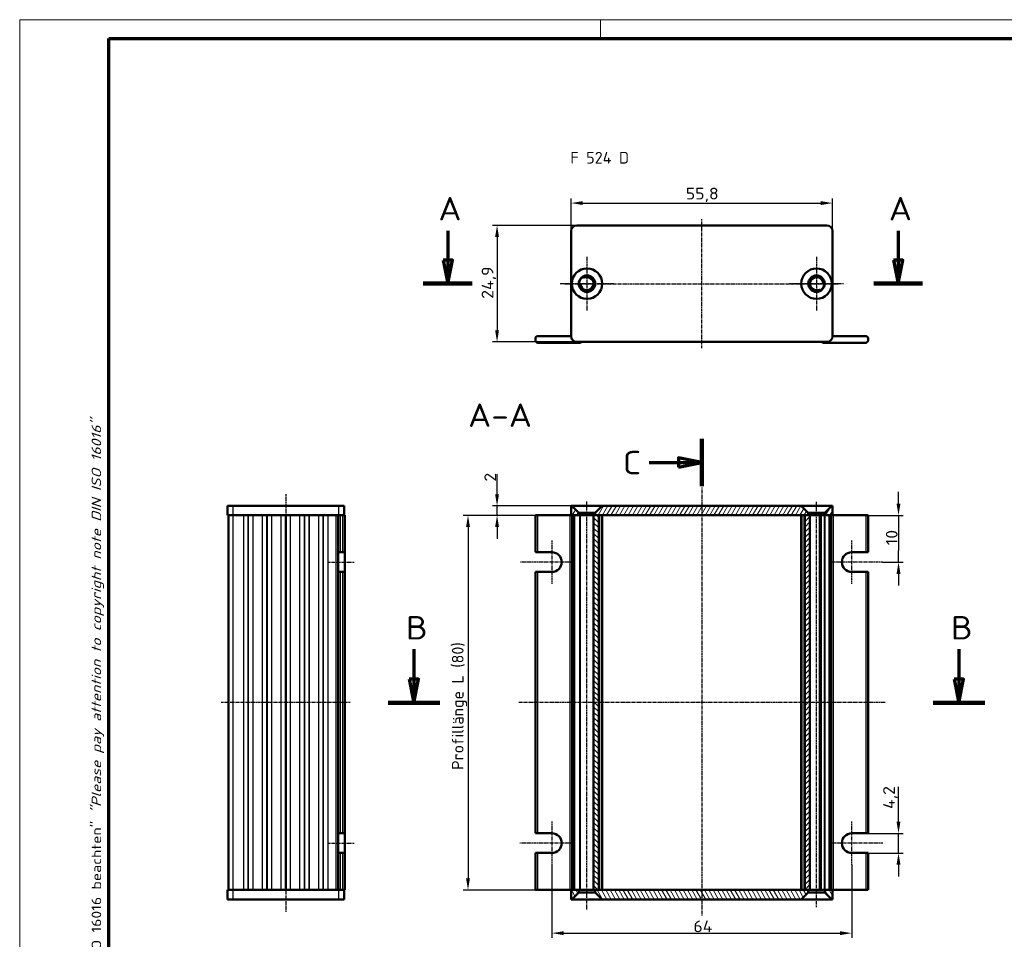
# Model space of a CAD drawing. Header units: millimetres. Extents: x 1 to 419, y 1 to 296.
# Tile 2 of 3: x 1 to 211, y 100 to 296. Entities that reach past the tile are written whole.
import ezdxf

# ---------------------------------------------------------------- set-up
doc = ezdxf.new("R2010")
doc.units = ezdxf.units.MM
doc.linetypes.add('CHAIN', pattern=[0.3543, 0.2362, -0.0295, 0.0591, -0.0295])
doc.linetypes.add('DASH_DOT', pattern=[0.37, 0.24, -0.06, 0.01, -0.06])
doc.layers.get('0').update_dxf_attribs({"lineweight": 25})
for name, color, linetype, lineweight in [('Bemaßung (ISO)', 1, 'Continuous', 25), ('Mittellinie (ISO)', 1, 'DASH_DOT', 25), ('Mittelpunktmarkierung (ISO)', 1, 'DASH_DOT', 25), ('Rahmen (ISO)', 7, 'Continuous', 70), ('Schnittlinie (ISO)', 3, 'CHAIN', 70), ('Schraffur (ISO)', 1, 'Continuous', 18), ('Sichtbar (ISO)', 7, 'Continuous', 50), ('Sichtbar schmal (ISO)', 1, 'Continuous', 25), ('Symbol (ISO)', 1, 'Continuous', 25)]:
    doc.layers.add(name, color=color, linetype=linetype, lineweight=lineweight)
doc.styles.add('2_5', font='isocpeur.ttf', dxfattribs={"width": 1.1})
doc.styles.add('5', font='isocpeur.ttf', dxfattribs={"width": 1.1})
doc.styles.add('Notiztext (DIN)', font='isocpeur.ttf', dxfattribs={"width": 1.1})
doc.dimstyles.new('Standard (DIN)', dxfattribs={"dimtxt": 2.5, "dimasz": 2.5, "dimexe": 1, "dimexo": 0, "dimgap": 0.2, "dimtad": 1, "dimdec": 6, "dimrnd": 1e-08, "dimtxsty": '2_5', "dimcen": 0.09, "dimdle": 7, "dimclrd": 256, "dimclre": 256, "dimclrt": 5, "dimadec": 6, "dimazin": 2, "dimtfac": 0.72, "dimtmove": 0, "dimatfit": 3, "dimfxl": 1, "dimtolj": 1, "dimlwd": -1, "dimlwe": -1, "dimarcsym": 0})

# ---------------------------------------------------------------- blocks, each defined once
blk = doc.blocks.new('Ränder Bopla-A3-Rahmen')
at = {"color": 1, "linetype": 'Continuous', "lineweight": 18}
for p, q in [((1, 296), (419, 296)), ((1, 1), (1, 296)), ((125, 296), (125, 292))]:
    blk.add_line(p, q, dxfattribs=at)
at = {"color": 3, "linetype": 'Continuous', "lineweight": 70}
for p, q in [((20, 292), (415, 292)), ((20, 5), (20, 292))]:
    blk.add_line(p, q, dxfattribs=at)
at = {"layer": 'Rahmen (ISO)', "color": 1, "insert": (19, 55), "char_height": 2.03, "width": 168.977, "attachment_point": 7, "rotation": 90, "style": 'Notiztext (DIN)'}
blk.add_mtext('\\fISOCPEUR|b0|i0;\\W1.20;\\H2.0300;"Schutzvermerk nach DIN ISO 16016 beachten" \\fISOCPEUR|b0|i1;\\W1.20;\\H2.0300;"Please pay attention to copyright note DIN ISO 16016"', dxfattribs=at)
blk = doc.blocks.new('2DTransSchnitt0')
at = {"layer": 'Schnittlinie (ISO)', "linetype": 'Continuous'}
for p, q in [((92.37, 250.91), (92.37, 244.64)), ((188.53, 250.91), (188.53, 244.64)), ((91.37, 244.64), (92.37, 239.64)), ((93.37, 244.64), (91.37, 244.64)), ((92.37, 244.64), (92.37, 239.64)), ((92.37, 239.64), (93.37, 244.64)), ((187.53, 244.64), (188.53, 239.64)), ((189.53, 244.64), (187.53, 244.64)), ((188.53, 244.64), (188.53, 239.64)), ((188.53, 239.64), (189.53, 244.64))]:
    blk.add_line(p, q, dxfattribs=at)
at = {"layer": 'Schnittlinie (ISO)', "linetype": 'Continuous', "lineweight": 140}
for p, q in [((87.16, 239.64), (97.58, 239.64)), ((183.32, 239.64), (193.74, 239.64))]:
    blk.add_line(p, q, dxfattribs=at)
at = {"layer": 'Schnittlinie (ISO)', "linetype": 'Continuous', "flags": 128}
for points in [[(91.37, 244.64), (92.37, 239.64), (93.37, 244.64), (91.37, 244.64)], [(187.53, 244.64), (188.53, 239.64), (189.53, 244.64), (187.53, 244.64)]]:
    blk.add_lwpolyline(points, dxfattribs=at)
at = {"layer": 'Schnittlinie (ISO)'}
for points in [[(91.37, 244.64), (92.37, 239.64), (93.37, 244.64), (91.37, 244.64)], [(187.53, 244.64), (188.53, 239.64), (189.53, 244.64), (187.53, 244.64)]]:
    blk.add_solid(points, dxfattribs=at)
at = {"layer": 'Schnittlinie (ISO)', "char_height": 5, "attachment_point": 7, "style": '5'}
for insert in [(90.37, 253.14), (186.53, 253.14)]:
    blk.add_mtext('A', dxfattribs=dict(at, insert=insert))
blk = doc.blocks.new('2DTransSchnitt1')
at = {"layer": 'Schnittlinie (ISO)', "linetype": 'Continuous'}
for p, q in [((85.15, 161.59), (85.15, 155.17)), ((201.49, 161.59), (201.49, 155.17)), ((84.15, 155.17), (85.15, 150.17)), ((86.15, 155.17), (84.15, 155.17)), ((85.15, 155.17), (85.15, 150.17)), ((85.15, 150.17), (86.15, 155.17)), ((200.49, 155.17), (201.49, 150.17)), ((202.49, 155.17), (200.49, 155.17)), ((201.49, 155.17), (201.49, 150.17)), ((201.49, 150.17), (202.49, 155.17))]:
    blk.add_line(p, q, dxfattribs=at)
at = {"layer": 'Schnittlinie (ISO)', "linetype": 'Continuous', "lineweight": 140}
for p, q in [((79.64, 150.17), (90.66, 150.17)), ((195.98, 150.17), (207, 150.17))]:
    blk.add_line(p, q, dxfattribs=at)
at = {"layer": 'Schnittlinie (ISO)', "linetype": 'Continuous', "flags": 128}
for points in [[(84.15, 155.17), (85.15, 150.17), (86.15, 155.17), (84.15, 155.17)], [(200.49, 155.17), (201.49, 150.17), (202.49, 155.17), (200.49, 155.17)]]:
    blk.add_lwpolyline(points, dxfattribs=at)
at = {"layer": 'Schnittlinie (ISO)'}
for points in [[(84.15, 155.17), (85.15, 150.17), (86.15, 155.17), (84.15, 155.17)], [(200.49, 155.17), (201.49, 150.17), (202.49, 155.17), (200.49, 155.17)]]:
    blk.add_solid(points, dxfattribs=at)
at = {"layer": 'Schnittlinie (ISO)', "char_height": 5, "attachment_point": 7, "style": '5'}
for insert in [(83.43, 163.67), (199.77, 163.67)]:
    blk.add_mtext('B', dxfattribs=dict(at, insert=insert))
blk = doc.blocks.new('2DTransSchnitt2')
at = {"layer": 'Schnittlinie (ISO)', "linetype": 'Continuous', "lineweight": 140}
for p, q in [((146.6, 206.48), (146.6, 196.39)), ((146.6, 96.6), (146.6, 86.5))]:
    blk.add_line(p, q, dxfattribs=at)
at = {"layer": 'Schnittlinie (ISO)', "linetype": 'Continuous'}
for p, q in [((146.6, 201.43), (141.6, 202.43)), ((141.6, 202.43), (141.6, 200.43)), ((135.39, 201.43), (141.6, 201.43)), ((141.6, 201.43), (146.6, 201.43)), ((141.6, 200.43), (146.6, 201.43)), ((146.6, 91.55), (141.6, 92.55)), ((141.6, 92.55), (141.6, 90.55)), ((135.39, 91.55), (141.6, 91.55)), ((141.6, 91.55), (146.6, 91.55)), ((141.6, 90.55), (146.6, 91.55))]:
    blk.add_line(p, q, dxfattribs=at)
at = {"layer": 'Schnittlinie (ISO)', "linetype": 'Continuous', "flags": 128}
for points in [[(141.6, 200.43), (146.6, 201.43), (141.6, 202.43), (141.6, 200.43)], [(141.6, 90.55), (146.6, 91.55), (141.6, 92.55), (141.6, 90.55)]]:
    blk.add_lwpolyline(points, dxfattribs=at)
at = {"layer": 'Schnittlinie (ISO)'}
for points in [[(141.6, 200.43), (146.6, 201.43), (141.6, 202.43), (141.6, 200.43)], [(141.6, 90.55), (146.6, 91.55), (141.6, 92.55), (141.6, 90.55)]]:
    blk.add_solid(points, dxfattribs=at)
at = {"layer": 'Schnittlinie (ISO)', "char_height": 5, "attachment_point": 7, "style": '5'}
for insert in [(129.73, 198.93), (129.73, 89.05)]:
    blk.add_mtext('C', dxfattribs=dict(at, insert=insert))
blk = doc.blocks.new('*D8')
at = {"layer": 'Bemaßung (ISO)'}
for p, q in [((118.7, 190.17), (95.7, 190.17)), ((96.7, 187.67), (96.7, 112.67)), ((120.71, 110.17), (95.7, 110.17))]:
    blk.add_line(p, q, dxfattribs=at)
for points in [[(96.28, 187.67), (97.11, 187.67), (96.7, 190.17)], [(96.28, 112.67), (97.11, 112.67), (96.7, 110.17)]]:
    blk.add_solid(points, dxfattribs=at)
at = {"layer": 'Defpoints', "color": 0}
for p in [(118.7, 190.17), (96.7, 110.17), (120.71, 110.17)]:
    blk.add_point(p, dxfattribs=at)
at = {"layer": 'Bemaßung (ISO)', "color": 5, "insert": (96.5, 135.81), "char_height": 2.5, "attachment_point": 7, "rotation": 90, "style": '2_5'}
blk.add_mtext('\\A1;\\fISOCPEUR|b0|i0;\\H2.4873;Profillänge L (80)', dxfattribs=at)
blk = doc.blocks.new('*D9')
at = {"layer": 'Bemaßung (ISO)'}
for p, q in [((102.9, 194.67), (102.9, 198.95)), ((118.85, 192.17), (101.9, 192.17)), ((102.9, 190.17), (102.9, 192.17)), ((120.71, 190.17), (101.9, 190.17)), ((102.9, 187.67), (102.9, 185.17))]:
    blk.add_line(p, q, dxfattribs=at)
for points in [[(102.48, 194.67), (103.31, 194.67), (102.9, 192.17)], [(102.48, 187.67), (103.31, 187.67), (102.9, 190.17)]]:
    blk.add_solid(points, dxfattribs=at)
at = {"layer": 'Defpoints', "color": 0}
for p in [(118.85, 192.17), (102.9, 190.17), (120.71, 190.17)]:
    blk.add_point(p, dxfattribs=at)
at = {"layer": 'Bemaßung (ISO)', "color": 5, "insert": (102.7, 197.37), "char_height": 2.5, "attachment_point": 7, "rotation": 90, "style": '2_5'}
blk.add_mtext('\\A1;2', dxfattribs=at)
blk = doc.blocks.new('*D10')
at = {"layer": 'Bemaßung (ISO)'}
for p, q in [((118.7, 250.89), (118.7, 257.84)), ((121.2, 256.84), (172, 256.84)), ((174.5, 250.89), (174.5, 257.84))]:
    blk.add_line(p, q, dxfattribs=at)
for points in [[(121.2, 257.26), (121.2, 256.43), (118.7, 256.84)], [(172, 257.26), (172, 256.43), (174.5, 256.84)]]:
    blk.add_solid(points, dxfattribs=at)
at = {"layer": 'Defpoints', "color": 0}
for p in [(174.5, 256.84), (118.7, 250.89), (174.5, 250.89)]:
    blk.add_point(p, dxfattribs=at)
at = {"layer": 'Bemaßung (ISO)', "color": 5, "insert": (143.19, 257.04), "char_height": 2.5, "attachment_point": 7, "style": '2_5'}
blk.add_mtext('\\A1;55,8', dxfattribs=at)
blk = doc.blocks.new('*D11')
at = {"layer": 'Bemaßung (ISO)'}
for p, q in [((119.9, 252.09), (101.9, 252.09)), ((102.9, 249.59), (102.9, 229.69)), ((119.9, 227.19), (101.9, 227.19))]:
    blk.add_line(p, q, dxfattribs=at)
for points in [[(102.48, 249.59), (103.31, 249.59), (102.9, 252.09)], [(102.48, 229.69), (103.31, 229.69), (102.9, 227.19)]]:
    blk.add_solid(points, dxfattribs=at)
at = {"layer": 'Defpoints', "color": 0}
for p in [(119.9, 252.09), (102.9, 227.19), (119.9, 227.19)]:
    blk.add_point(p, dxfattribs=at)
at = {"layer": 'Bemaßung (ISO)', "color": 5, "insert": (102.7, 236.4), "char_height": 2.5, "attachment_point": 7, "rotation": 90, "style": '2_5'}
blk.add_mtext('\\A1;24,9', dxfattribs=at)
blk = doc.blocks.new('*D25')
at = {"layer": 'Bemaßung (ISO)'}
for p, q in [((188.6, 192.67), (188.6, 195.17)), ((181.6, 190.17), (189.6, 190.17)), ((188.6, 190.17), (188.6, 187.67)), ((188.6, 187.67), (188.6, 182.67)), ((188.6, 180.17), (188.6, 182.67)), ((185.16, 180.17), (189.6, 180.17)), ((188.6, 177.67), (188.6, 175.17))]:
    blk.add_line(p, q, dxfattribs=at)
for points in [[(188.18, 192.67), (189.01, 192.67), (188.6, 190.17)], [(188.18, 177.67), (189.01, 177.67), (188.6, 180.17)]]:
    blk.add_solid(points, dxfattribs=at)
at = {"layer": 'Defpoints', "color": 0}
for p in [(181.6, 190.17), (185.16, 180.17), (188.6, 180.17)]:
    blk.add_point(p, dxfattribs=at)
at = {"layer": 'Bemaßung (ISO)', "color": 5, "insert": (188.4, 183.8), "char_height": 2.5, "attachment_point": 7, "rotation": 90, "style": '2_5'}
blk.add_mtext('\\A1;10', dxfattribs=at)
blk = doc.blocks.new('*D26')
at = {"layer": 'Bemaßung (ISO)'}
for p, q in [((188.6, 124.77), (188.6, 132.21)), ((181.6, 122.27), (189.6, 122.27)), ((188.6, 118.07), (188.6, 122.27)), ((181.6, 118.07), (189.6, 118.07)), ((188.6, 115.57), (188.6, 113.07))]:
    blk.add_line(p, q, dxfattribs=at)
for points in [[(188.18, 124.77), (189.01, 124.77), (188.6, 122.27)], [(188.18, 115.57), (189.01, 115.57), (188.6, 118.07)]]:
    blk.add_solid(points, dxfattribs=at)
at = {"layer": 'Defpoints', "color": 0}
for p in [(181.6, 122.27), (181.6, 118.07), (188.6, 118.07)]:
    blk.add_point(p, dxfattribs=at)
at = {"layer": 'Bemaßung (ISO)', "color": 5, "insert": (188.4, 127.47), "char_height": 2.5, "attachment_point": 7, "rotation": 90, "style": '2_5'}
blk.add_mtext('\\A1;4,2', dxfattribs=at)
blk = doc.blocks.new('*D27')
at = {"layer": 'Bemaßung (ISO)'}
for p, q in [((114.6, 115.57), (114.6, 99.96)), ((178.6, 115.57), (178.6, 99.96)), ((117.1, 100.96), (176.1, 100.96))]:
    blk.add_line(p, q, dxfattribs=at)
for points in [[(117.1, 101.37), (117.1, 100.54), (114.6, 100.96)], [(176.1, 101.37), (176.1, 100.54), (178.6, 100.96)]]:
    blk.add_solid(points, dxfattribs=at)
at = {"layer": 'Defpoints', "color": 0}
for p in [(114.6, 115.57), (178.6, 115.57), (178.6, 100.96)]:
    blk.add_point(p, dxfattribs=at)
at = {"layer": 'Bemaßung (ISO)', "color": 5, "insert": (144.81, 101.16), "char_height": 2.5, "attachment_point": 7, "style": '2_5'}
blk.add_mtext('\\A1;64', dxfattribs=at)

msp = doc.modelspace()

# ---------------------------------------------------------------- hatches: boundary and pattern name
at = {"layer": 'Schraffur (ISO)'}
h = msp.add_hatch(dxfattribs=at)
h.set_pattern_fill('ANSI31', color=256, scale=6.35, angle=14.999977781, style=0)
h.set_pattern_definition([(59.99998, (0, 0), (-0.6874075, 0.3968753), [])])
h.paths.add_polyline_path([(125.3453533, 192.1747177), (123.8453533, 190.6747177), (123.8453533, 190.1747177), (124.5953533, 190.1747177), (168.5953533, 190.1747177), (169.3453533, 190.1747177), (169.3453533, 190.6747177), (167.8453533, 192.1747177)])
h.paths.add_polyline_path([(120.3453533, 190.6747177), (118.8453533, 192.1747177), (118.6953533, 192.1747177), (118.6953533, 190.1747177), (120.3453533, 190.1747177)])
h.paths.add_polyline_path([(174.4953533, 190.1747177), (174.4953533, 192.1747177), (174.3453533, 192.1747177), (172.8453533, 190.6747177), (172.8453533, 190.1747177)])
h = msp.add_hatch(dxfattribs=at)
h.set_pattern_fill('ANSI31', color=256, scale=6.35, angle=90.000210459, style=0)
h.set_pattern_definition([(135.0002, (0, 0), (-0.561264, -0.561268), [])])
h.paths.add_polyline_path([(124.5953533, 190.1747177), (123.8453533, 190.1747177), (123.4953533, 190.1747177), (123.4953533, 110.1747177), (123.8453533, 110.1747177), (124.5953533, 110.1747177)])
h = msp.add_hatch(dxfattribs=at)
h.set_pattern_fill('ANSI31', color=256, scale=6.35, style=0)
h.set_pattern_definition([(45, (0, 0), (-0.561266, 0.561266), [])])
h.paths.add_polyline_path([(169.6953533, 190.1747177), (169.3453533, 190.1747177), (168.5953533, 190.1747177), (168.5953533, 110.1747177), (169.3453533, 110.1747177), (169.6953533, 110.1747177)])
h = msp.add_hatch(dxfattribs=at)
h.set_pattern_fill('ANSI31', color=256, scale=6.35, angle=75.000175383, style=0)
h.set_pattern_definition([(120.00018, (0, 0), (-0.6874064, -0.396877), [])])
h.paths.add_polyline_path([(167.8453533, 108.1747177), (169.3453533, 109.6747177), (169.3453533, 110.1747177), (168.5953533, 110.1747177), (124.5953533, 110.1747177), (123.8453533, 110.1747177), (123.8453533, 109.6747177), (125.3453533, 108.1747177)])
h.paths.add_polyline_path([(172.8453533, 109.6747177), (174.3453533, 108.1747177), (174.4953533, 108.1747177), (174.4953533, 110.1747177), (172.8453533, 110.1747177)])
h.paths.add_polyline_path([(118.6953533, 110.1747177), (118.6953533, 108.1747177), (118.8453533, 108.1747177), (120.3453533, 109.6747177), (120.3453533, 110.1747177)])

# ---------------------------------------------------------------- linework, layer by layer
at = {"layer": 'Mittellinie (ISO)', "linetype": 'CHAIN'}
for p, q in [((146.5953533, 225.8858265), (146.5953533, 253.3858265)), ((117.3953533, 239.6358265), (175.7953533, 239.6358265)), ((146.5953533, 196.1062568), (146.5953533, 104.7301522)), ((57.7913095, 194.6747177), (57.7913095, 105.5374056)), ((122.0953533, 105.9903995), (122.0953533, 193.1747177)), ((171.0953533, 106.514213), (171.0953533, 193.1747177)), ((66.9913095, 180.1747177), (72.3913095, 180.1747177)), ((71.5413095, 150.1747177), (44.0413095, 150.1747177)), ((185.7653573, 150.1747177), (107.5747907, 150.1747177)), ((66.9913095, 120.1747177), (72.3913095, 120.1747177))]:
    msp.add_line(p, q, dxfattribs=at)
at = {"layer": 'Mittelpunktmarkierung (ISO)', "linetype": 'CHAIN'}
for p, q in [((122.0953533, 245.3858265), (122.0953533, 233.8858265)), ((171.0953533, 245.3858265), (171.0953533, 233.8858265)), ((127.8453533, 239.6358265), (116.3453533, 239.6358265)), ((176.8453533, 239.6358265), (165.3453533, 239.6358265)), ((114.5953533, 184.7747177), (114.5953533, 175.5747177)), ((178.5953533, 184.7747177), (178.5953533, 175.5747177)), ((119.1953533, 180.1747177), (107.8680937, 180.1747177)), ((185.1575651, 180.1747177), (173.9953533, 180.1747177)), ((114.5953533, 124.7747177), (114.5953533, 115.5747177)), ((178.5953533, 124.7747177), (178.5953533, 115.5747177)), ((119.1953533, 120.1747177), (107.7389446, 120.1747177)), ((185.2268744, 120.1747177), (173.9953533, 120.1747177))]:
    msp.add_line(p, q, dxfattribs=at)
at = {"layer": 'Sichtbar (ISO)'}
for p, q in [((118.6953533, 228.3858265), (118.6953533, 250.8858265)), ((119.8953533, 252.0858265), (173.2953533, 252.0858265)), ((174.4953533, 250.8858265), (174.4953533, 228.3858265)), ((120.3453533, 239.6358265), (120.5079025, 239.6358265)), ((121.3016279, 241.0105992), (121.2203533, 241.1513709)), ((172.8453533, 239.6358265), (172.682804, 239.6358265)), ((171.8890786, 238.2610538), (171.9703533, 238.120282)), ((111.0953533, 227.5358265), (111.0953533, 227.9358265)), ((111.5953533, 228.4358265), (118.4453533, 228.4358265)), ((120.5953533, 227.0358265), (111.5953533, 227.0358265)), ((173.2953533, 227.1858265), (119.8953533, 227.1858265)), ((172.5953533, 227.0358265), (181.5953533, 227.0358265)), ((181.5953533, 228.4358265), (174.7453533, 228.4358265)), ((182.0953533, 227.5358265), (182.0953533, 227.9358265)), ((45.3413095, 192.1747177), (46.5413095, 192.1747177)), ((45.3413095, 192.1747177), (45.3413095, 190.1747177)), ((69.0413095, 192.1747177), (46.5413095, 192.1747177)), ((69.0413095, 192.1747177), (70.2413095, 192.1747177)), ((70.2413095, 190.1747177), (70.2413095, 192.1747177)), ((118.8453533, 192.1747177), (118.6953533, 192.1747177)), ((118.6953533, 192.1747177), (118.6953533, 190.1747177)), ((120.3453533, 190.6747177), (118.8453533, 192.1747177)), ((118.8453533, 192.1747177), (125.3453533, 192.1747177)), ((125.3453533, 192.1747177), (123.8453533, 190.6747177)), ((167.8453533, 192.1747177), (125.3453533, 192.1747177)), ((169.3453533, 190.6747177), (167.8453533, 192.1747177)), ((167.8453533, 192.1747177), (174.3453533, 192.1747177)), ((174.3453533, 192.1747177), (172.8453533, 190.6747177)), ((174.4953533, 192.1747177), (174.3453533, 192.1747177)), ((174.4953533, 190.1747177), (174.4953533, 192.1747177)), ((46.5413095, 190.1747177), (45.3413095, 190.1747177)), ((45.5913095, 190.1747177), (45.5913095, 110.1747177)), ((46.5413095, 190.1747177), (68.9243222, 190.1747177)), ((57.7913095, 110.1747177), (57.7913095, 190.1747177)), ((57.7913095, 190.1747177), (57.7913095, 110.1747177)), ((68.9913095, 190.1747177), (68.9243222, 190.1747177)), ((68.9913095, 190.1747177), (68.9913095, 182.2747177)), ((68.9913095, 190.1747177), (69.4913095, 190.1747177)), ((69.8913095, 190.1747177), (69.4913095, 190.1747177)), ((69.8913095, 190.1747177), (70.3913095, 190.1747177)), ((70.3913095, 182.2747177), (70.3913095, 190.1747177)), ((111.0953533, 190.1747177), (111.5953533, 190.1747177)), ((111.0953533, 190.1747177), (111.0953533, 182.2747177)), ((111.5953533, 190.1747177), (118.4453533, 190.1747177)), ((118.6953533, 190.1747177), (118.4453533, 190.1747177)), ((118.6953533, 190.1747177), (120.3453533, 190.1747177)), ((118.9453533, 190.1747177), (118.9453533, 110.1747177)), ((120.5079025, 190.1747177), (119.4842812, 190.1747177)), ((120.3453533, 190.1747177), (120.3453533, 190.6747177)), ((123.8453533, 190.6747177), (120.3453533, 190.6747177)), ((120.5079025, 190.1747177), (120.7063338, 190.1747177)), ((123.4953533, 190.1747177), (120.7063338, 190.1747177)), ((124.5953533, 190.1747177), (123.4953533, 190.1747177)), ((123.4953533, 190.1747177), (123.4953533, 110.1747177)), ((123.8453533, 190.6747177), (123.8453533, 190.1747177)), ((123.8453533, 190.1747177), (169.3453533, 190.1747177)), ((124.5953533, 110.1747177), (124.5953533, 190.1747177)), ((125.3453533, 110.1747177), (125.3453533, 190.1747177)), ((167.8453533, 190.1747177), (167.8453533, 110.1747177)), ((169.6953533, 190.1747177), (168.5953533, 190.1747177)), ((168.5953533, 190.1747177), (168.5953533, 110.1747177)), ((169.3453533, 190.1747177), (169.3453533, 190.6747177)), ((172.8453533, 190.6747177), (169.3453533, 190.6747177)), ((169.6953533, 110.1747177), (169.6953533, 190.1747177)), ((171.6383085, 190.1747177), (169.6953533, 190.1747177)), ((171.6383085, 190.1747177), (171.8890786, 190.1747177)), ((171.9703533, 190.1747177), (171.8890786, 190.1747177)), ((171.988137, 190.1747177), (171.9703533, 190.1747177)), ((171.988137, 190.1747177), (172.0699983, 190.1747177)), ((171.988137, 110.1747177), (171.988137, 190.1747177)), ((172.7356828, 190.1747177), (172.0699983, 190.1747177)), ((172.7356828, 190.1747177), (172.8452268, 190.1747177)), ((172.8453533, 190.1747177), (172.8452268, 190.1747177)), ((172.8453533, 190.6747177), (172.8453533, 190.1747177)), ((172.8453533, 190.1747177), (174.4953533, 190.1747177)), ((173.7064253, 190.1747177), (172.9345107, 190.1747177)), ((174.2453533, 110.1747177), (174.2453533, 190.1747177)), ((174.7453533, 190.1747177), (174.4953533, 190.1747177)), ((181.5953533, 190.1747177), (174.7453533, 190.1747177)), ((181.5953533, 190.1747177), (182.0953533, 190.1747177)), ((182.0953533, 182.2747177), (182.0953533, 190.1747177)), ((69.4913095, 182.2747177), (68.9913095, 182.2747177)), ((68.9913095, 178.0747177), (68.9913095, 182.2747177)), ((69.4913095, 182.2747177), (69.8913095, 182.2747177)), ((70.3913095, 182.2747177), (69.8913095, 182.2747177)), ((70.3913095, 182.2747177), (70.3913095, 178.0747177)), ((111.5953533, 182.2747177), (111.0953533, 182.2747177)), ((111.5953533, 182.2747177), (114.5953533, 182.2747177)), ((178.5953533, 182.2747177), (181.5953533, 182.2747177)), ((182.0953533, 182.2747177), (181.5953533, 182.2747177)), ((68.9913095, 178.0747177), (69.4913095, 178.0747177)), ((68.9913095, 178.0747177), (68.9913095, 122.2747177)), ((69.8913095, 178.0747177), (69.4913095, 178.0747177)), ((69.8913095, 178.0747177), (70.3913095, 178.0747177)), ((70.3913095, 122.2747177), (70.3913095, 178.0747177)), ((111.0953533, 178.0747177), (111.0953533, 122.2747177)), ((111.0953533, 178.0747177), (111.5953533, 178.0747177)), ((114.5953533, 178.0747177), (111.5953533, 178.0747177)), ((181.5953533, 178.0747177), (178.5953533, 178.0747177)), ((181.5953533, 178.0747177), (182.0953533, 178.0747177)), ((182.0953533, 122.2747177), (182.0953533, 178.0747177)), ((69.4913095, 122.2747177), (68.9913095, 122.2747177)), ((68.9913095, 118.0747177), (68.9913095, 122.2747177)), ((69.4913095, 122.2747177), (69.8913095, 122.2747177)), ((70.3913095, 122.2747177), (69.8913095, 122.2747177)), ((70.3913095, 122.2747177), (70.3913095, 118.0747177)), ((111.5953533, 122.2747177), (111.0953533, 122.2747177)), ((111.5953533, 122.2747177), (114.5953533, 122.2747177)), ((178.5953533, 122.2747177), (181.5953533, 122.2747177)), ((182.0953533, 122.2747177), (181.5953533, 122.2747177)), ((68.9913095, 118.0747177), (69.4913095, 118.0747177)), ((68.9913095, 118.0747177), (68.9913095, 110.1747177)), ((69.8913095, 118.0747177), (69.4913095, 118.0747177)), ((69.8913095, 118.0747177), (70.3913095, 118.0747177)), ((70.3913095, 110.1747177), (70.3913095, 118.0747177)), ((111.0953533, 118.0747177), (111.0953533, 110.1747177)), ((111.0953533, 118.0747177), (111.5953533, 118.0747177)), ((114.5953533, 118.0747177), (111.5953533, 118.0747177)), ((181.5953533, 118.0747177), (178.5953533, 118.0747177)), ((181.5953533, 118.0747177), (182.0953533, 118.0747177)), ((182.0953533, 110.1747177), (182.0953533, 118.0747177)), ((45.3413095, 110.1747177), (46.5413095, 110.1747177)), ((45.3413095, 110.1747177), (45.3413095, 108.1747177)), ((68.9243222, 110.1747177), (46.5413095, 110.1747177)), ((68.9243222, 110.1747177), (68.9913095, 110.1747177)), ((69.4913095, 110.1747177), (68.9913095, 110.1747177)), ((69.8913095, 110.1747177), (69.4913095, 110.1747177)), ((70.3913095, 110.1747177), (69.8913095, 110.1747177)), ((70.2413095, 108.1747177), (70.2413095, 110.1747177)), ((111.5953533, 110.1747177), (111.0953533, 110.1747177)), ((111.5953533, 110.1747177), (118.4453533, 110.1747177)), ((118.4453533, 110.1747177), (118.6953533, 110.1747177)), ((118.6953533, 110.1747177), (118.6953533, 108.1747177)), ((120.3453533, 110.1747177), (118.6953533, 110.1747177)), ((118.8453533, 108.1747177), (120.3453533, 109.6747177)), ((119.4842812, 110.1747177), (120.5079025, 110.1747177)), ((120.3453533, 109.6747177), (120.3453533, 110.1747177)), ((120.3453533, 109.6747177), (123.8453533, 109.6747177)), ((120.7063338, 110.1747177), (120.5079025, 110.1747177)), ((120.7063338, 110.1747177), (123.4953533, 110.1747177)), ((123.4953533, 110.1747177), (124.5953533, 110.1747177)), ((169.3453533, 110.1747177), (123.8453533, 110.1747177)), ((123.8453533, 110.1747177), (123.8453533, 109.6747177)), ((123.8453533, 109.6747177), (125.3453533, 108.1747177)), ((167.8453533, 108.1747177), (169.3453533, 109.6747177)), ((168.5953533, 110.1747177), (169.6953533, 110.1747177)), ((169.3453533, 109.6747177), (169.3453533, 110.1747177)), ((169.3453533, 109.6747177), (172.8453533, 109.6747177)), ((169.6953533, 110.1747177), (171.6383085, 110.1747177)), ((171.8890786, 110.1747177), (171.6383085, 110.1747177)), ((171.8890786, 110.1747177), (171.9703533, 110.1747177)), ((171.9703533, 110.1747177), (171.988137, 110.1747177)), ((172.0699983, 110.1747177), (171.988137, 110.1747177)), ((172.0699983, 110.1747177), (172.7356828, 110.1747177)), ((172.8452268, 110.1747177), (172.7356828, 110.1747177)), ((172.8452268, 110.1747177), (172.8453533, 110.1747177)), ((174.4953533, 110.1747177), (172.8453533, 110.1747177)), ((172.8453533, 110.1747177), (172.8453533, 109.6747177)), ((172.8453533, 109.6747177), (174.3453533, 108.1747177)), ((172.9345107, 110.1747177), (173.7064253, 110.1747177)), ((174.4953533, 110.1747177), (174.7453533, 110.1747177)), ((174.4953533, 108.1747177), (174.4953533, 110.1747177)), ((181.5953533, 110.1747177), (174.7453533, 110.1747177)), ((182.0953533, 110.1747177), (181.5953533, 110.1747177)), ((46.5413095, 108.1747177), (45.3413095, 108.1747177)), ((46.5413095, 108.1747177), (69.0413095, 108.1747177)), ((70.2413095, 108.1747177), (69.0413095, 108.1747177)), ((118.6953533, 108.1747177), (118.8453533, 108.1747177)), ((125.3453533, 108.1747177), (118.8453533, 108.1747177)), ((125.3453533, 108.1747177), (167.8453533, 108.1747177)), ((174.3453533, 108.1747177), (167.8453533, 108.1747177)), ((174.3453533, 108.1747177), (174.4953533, 108.1747177))]:
    msp.add_line(p, q, dxfattribs=at)
for centre, radius in [((122.0953533, 239.6358265), 3.25), ((171.0953533, 239.6358265), 3.25), ((122.0953533, 239.6358265), 1.75), ((171.0953533, 239.6358265), 1.75)]:
    msp.add_circle(centre, radius, dxfattribs=at)
for centre, radius, start, end in [((119.8953533, 250.8858265), 1.2, 90, 180), ((173.2953533, 250.8858265), 1.2, 0, 90), ((120.2561958, 239.8358265), 0.2, 296.514175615, 353.793732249), ((122.0953533, 239.6358265), 1.65, 126.206267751, 173.793732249), ((120.5079025, 239.4358265), 0.2, 7.180755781, 90), ((122.0953533, 239.6358265), 1.4, 187.180755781, 112.819244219), ((121.0025695, 241.1285835), 0.2, 306.206267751, 3.485824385), ((121.4748329, 241.1105992), 0.2, 210, 292.819244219), ((171.0953533, 239.6358265), 1.4, 7.180755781, 292.819244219), ((172.682804, 239.8358265), 0.2, 187.180755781, 270), ((172.9345107, 239.4358265), 0.2, 116.514175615, 173.793732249), ((171.7158736, 238.1610538), 0.2, 30, 112.819244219), ((172.188137, 238.1430694), 0.2, 126.206267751, 183.485824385), ((171.0953533, 239.6358265), 1.65, 306.206267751, 353.793732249), ((111.5953533, 227.9358265), 0.5, 90, 180), ((111.5953533, 227.5358265), 0.5, 180, 270), ((118.4453533, 228.9358265), 0.5, 270, 300), ((119.8953533, 228.3858265), 1.2, 180, 270), ((120.5953533, 227.5358265), 0.5, 270, 315.572995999), ((172.5953533, 227.5358265), 0.5, 224.427004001, 270), ((173.2953533, 228.3858265), 1.2, 270, 0), ((174.7453533, 228.9358265), 0.5, 240, 270), ((181.5953533, 227.9358265), 0.5, 0, 90), ((181.5953533, 227.5358265), 0.5, 270, 0), ((114.5953533, 180.1747177), 2.1, 270, 90), ((178.5953533, 180.1747177), 2.1, 90, 270), ((114.5953533, 120.1747177), 2.1, 270, 90), ((178.5953533, 120.1747177), 2.1, 90, 270)]:
    msp.add_arc(centre, radius, start, end, dxfattribs=at)
at = {"layer": 'Sichtbar schmal (ISO)'}
for p, q in [((46.5413095, 190.1747177), (46.5413095, 192.1747177)), ((69.0413095, 192.1747177), (69.0413095, 190.1747177)), ((46.5913095, 110.1747177), (46.5913095, 190.1747177)), ((48.7524335, 190.1747177), (48.7524335, 110.1747177)), ((48.8273548, 110.1747177), (48.8273548, 190.1747177)), ((49.7163882, 190.1747177), (49.7163882, 110.1747177)), ((49.8662308, 110.1747177), (49.8662308, 190.1747177)), ((50.7552643, 190.1747177), (50.7552643, 110.1747177)), ((50.8301856, 110.1747177), (50.8301856, 190.1747177)), ((52.7524335, 190.1747177), (52.7524335, 110.1747177)), ((52.8273548, 110.1747177), (52.8273548, 190.1747177)), ((53.7163882, 190.1747177), (53.7163882, 110.1747177)), ((53.8662308, 110.1747177), (53.8662308, 190.1747177)), ((54.7552643, 190.1747177), (54.7552643, 110.1747177)), ((54.8301856, 110.1747177), (54.8301856, 190.1747177)), ((56.7524335, 190.1747177), (56.7524335, 110.1747177)), ((56.8273548, 110.1747177), (56.8273548, 190.1747177)), ((57.6662308, 190.1747177), (57.6662308, 110.1747177)), ((57.9163882, 110.1747177), (57.9163882, 190.1747177)), ((58.7552643, 190.1747177), (58.7552643, 110.1747177)), ((58.8301856, 110.1747177), (58.8301856, 190.1747177)), ((60.7524335, 190.1747177), (60.7524335, 110.1747177)), ((60.8273548, 110.1747177), (60.8273548, 190.1747177)), ((61.7163882, 190.1747177), (61.7163882, 110.1747177)), ((61.8662308, 110.1747177), (61.8662308, 190.1747177)), ((62.7552643, 190.1747177), (62.7552643, 110.1747177)), ((62.8301856, 110.1747177), (62.8301856, 190.1747177)), ((64.7524335, 190.1747177), (64.7524335, 110.1747177)), ((64.8273548, 110.1747177), (64.8273548, 190.1747177)), ((65.7163882, 190.1747177), (65.7163882, 110.1747177)), ((65.8662308, 110.1747177), (65.8662308, 190.1747177)), ((66.7552643, 190.1747177), (66.7552643, 110.1747177)), ((66.8301856, 110.1747177), (66.8301856, 190.1747177)), ((68.4913095, 190.1747177), (68.4913095, 110.1747177)), ((69.4913095, 182.2747177), (69.4913095, 190.1747177)), ((69.8913095, 190.1747177), (69.8913095, 182.2747177)), ((111.5953533, 182.2747177), (111.5953533, 190.1747177)), ((118.4453533, 190.1747177), (118.4453533, 110.1747177)), ((118.9599165, 110.1747177), (118.9599165, 190.1747177)), ((119.2988444, 190.1747177), (119.2988444, 110.1747177)), ((119.4842812, 110.1747177), (119.4842812, 190.1747177)), ((120.5079025, 190.1747177), (120.5079025, 110.1747177)), ((120.7063338, 110.1747177), (120.7063338, 190.1747177)), ((124.7953533, 110.1747177), (124.7953533, 190.1747177)), ((125.1453533, 190.1747177), (125.1453533, 110.1747177)), ((168.0453533, 110.1747177), (168.0453533, 190.1747177)), ((168.3953533, 190.1747177), (168.3953533, 110.1747177)), ((171.6383085, 190.1747177), (171.6383085, 110.1747177)), ((171.8890786, 110.1747177), (171.8890786, 190.1747177)), ((172.0699983, 110.1747177), (172.0699983, 190.1747177)), ((172.7356828, 190.1747177), (172.7356828, 110.1747177)), ((172.9345107, 110.1747177), (172.9345107, 190.1747177)), ((173.7064253, 190.1747177), (173.7064253, 110.1747177)), ((173.8918621, 110.1747177), (173.8918621, 190.1747177)), ((174.23079, 190.1747177), (174.23079, 110.1747177)), ((174.7453533, 110.1747177), (174.7453533, 190.1747177)), ((181.5953533, 190.1747177), (181.5953533, 182.2747177)), ((69.4913095, 122.2747177), (69.4913095, 178.0747177)), ((69.8913095, 178.0747177), (69.8913095, 122.2747177)), ((111.5953533, 122.2747177), (111.5953533, 178.0747177)), ((181.5953533, 178.0747177), (181.5953533, 122.2747177)), ((69.4913095, 110.1747177), (69.4913095, 118.0747177)), ((69.8913095, 118.0747177), (69.8913095, 110.1747177)), ((111.5953533, 110.1747177), (111.5953533, 118.0747177)), ((181.5953533, 118.0747177), (181.5953533, 110.1747177)), ((46.5413095, 108.1747177), (46.5413095, 110.1747177)), ((69.0413095, 110.1747177), (69.0413095, 108.1747177))]:
    msp.add_line(p, q, dxfattribs=at)

# ---------------------------------------------------------------- block references
msp.add_blockref('Ränder Bopla-A3-Rahmen', (0, 0))
at = {"layer": 'Schnittlinie (ISO)'}
for name in ['2DTransSchnitt0', '2DTransSchnitt2', '2DTransSchnitt1']:
    msp.add_blockref(name, (0, 0), dxfattribs=at)

# ---------------------------------------------------------------- texts
at = {"layer": 'Symbol (ISO)', "color": 5, "insert": (118.538919, 267.7734413), "char_height": 2.5, "width": 13.453154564, "attachment_point": 1, "style": 'Notiztext (DIN)'}
msp.add_mtext('{\\fISOCPEUR|b0|i0;F 524 D}', dxfattribs=at)
at = {"layer": 'Symbol (ISO)', "color": 3, "insert": (96.7110521, 209.0534284), "char_height": 5, "attachment_point": 7, "style": '5'}
msp.add_mtext('A-A', dxfattribs=at)

# ---------------------------------------------------------------- dimensions: what is measured, and where the dimension line sits
at = {"layer": 'Bemaßung (ISO)'}
dim = msp.add_linear_dim(base=(174.4953533, 256.8444747), p1=(118.6953533, 250.8858265), p2=(174.4953533, 250.8858265), dimstyle='Standard (DIN)', override={"dimgap": 0.2, "dimdec": 6, "dimtol": 0, "dimlim": 0, "dimtp": 0, "dimtm": 0, "dimtdec": 2, "dimtofl": 0, "dimatfit": 1}, dxfattribs=at)
dim.commit()
dim.dimension.update_dxf_attribs({"geometry": '*D10', "text_midpoint": (146.2875549, 256.8444747), "dimtype": 160})
for base, p1, p2, angle, override, picture, middle in [((102.8953533, 227.1858265), (119.8953533, 252.0858265), (119.8953533, 227.1858265), 270, {"dimgap": 0.2, "dimdec": 6, "dimtol": 0, "dimlim": 0, "dimtp": 0, "dimtm": 0, "dimtdec": 2, "dimtofl": 0, "dimatfit": 1}, '*D11', (102.8953533, 239.6358265)), ((102.8953533, 190.1747177), (118.8453533, 192.1747177), (120.7063338, 190.1747177), 90, {"dimgap": 0.2, "dimdec": 6, "dimtol": 0, "dimlim": 0, "dimtp": 0, "dimtm": 0, "dimtdec": 2, "dimtofl": 1, "dimatfit": 1}, '*D9', (102.8953533, 198.0622176)), ((188.5953533, 180.1747177), (181.5953533, 190.1747177), (185.1575651, 180.1747177), 90, {"dimgap": 0.2, "dimdec": 6, "dimtol": 0, "dimlim": 0, "dimtp": 0, "dimtm": 0, "dimtdec": 2, "dimtofl": 0}, '*D25', (188.5953533, 185.1747177)), ((188.5953533, 118.0747177), (181.5953533, 122.2747177), (181.5953533, 118.0747177), 90, {"dimgap": 0.2, "dimdec": 6, "dimtol": 0, "dimlim": 0, "dimtp": 0, "dimtm": 0, "dimtdec": 2, "dimtofl": 1, "dimatfit": 1}, '*D26', (188.5953533, 129.7434676)), ((178.5953533, 100.9550586), (114.5953533, 115.5747177), (178.5953533, 115.5747177), 180, {"dimgap": 0.2, "dimdec": 6, "dimtol": 0, "dimlim": 0, "dimtp": 0, "dimtm": 0, "dimtdec": 2, "dimtofl": 0, "dimatfit": 1}, '*D27', (146.5953533, 100.9550586))]:
    dim = msp.add_linear_dim(base=base, p1=p1, p2=p2, angle=angle, dimstyle='Standard (DIN)', override=override, dxfattribs=at)
    dim.commit()
    dim.dimension.update_dxf_attribs({"geometry": picture, "text_midpoint": middle, "dimtype": 160})
dim = msp.add_linear_dim(base=(96.6953533, 110.1747177), p1=(118.6953533, 190.1747177), p2=(120.7063338, 110.1747177), angle=270, text='\\fISOCPEUR|b0|i0;\\H2.4873;Profillänge L (<>)', dimstyle='Standard (DIN)', override={"dimgap": 0.2, "dimdec": 6, "dimtol": 0, "dimlim": 0, "dimtp": 0, "dimtm": 0, "dimtdec": 2, "dimtofl": 0, "dimatfit": 1}, dxfattribs=at)
dim.commit()
dim.dimension.update_dxf_attribs({"geometry": '*D8', "text_midpoint": (96.6953533, 150.1747177), "dimtype": 160})

doc.saveas('drawing.dxf')
